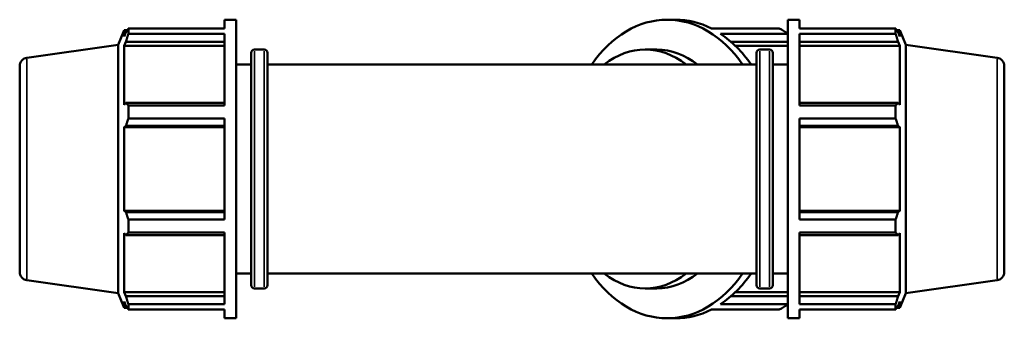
# Model space of a CAD drawing. Header units: millimetres. Extents: x 0 to 1611, y -186 to 1417.
# Tile 6 of 11: x 399 to 834, y 749 to 881. Entities that reach past the tile are written whole.
import ezdxf

# ---------------------------------------------------------------- set-up
doc = ezdxf.new("R2010")
doc.units = ezdxf.units.MM
doc.layers.add('Visible (ISO)', color=7, linetype='Continuous', lineweight=50)
doc.layers.add('Visible Narrow (ISO)', color=7, linetype='Continuous', lineweight=35)

msp = doc.modelspace()

# ---------------------------------------------------------------- linework, layer by layer
at = {"layer": 'Visible (ISO)'}
for p, q in [((489.4512, 877.3138), (489.4512, 881.2125)), ((489.4512, 881.2125), (494.7312, 881.2125)), ((494.7312, 749.2125), (494.7312, 881.2125)), ((685.0896, 881.2125), (688.8232, 881.2125)), ((738.3312, 749.2125), (738.3312, 881.2125)), ((738.3312, 881.2125), (743.6112, 881.2125)), ((743.6112, 877.3138), (743.6112, 881.2125)), ((442.5312, 870.076), (445.164, 876.5925)), ((445.164, 876.5925), (445.164, 873.7517)), ((445.164, 876.5925), (446.5659, 876.5925)), ((445.964, 875.64), (445.164, 873.7517)), ((447.0306, 877.3138), (489.4512, 877.3138)), ((447.0306, 874.9272), (447.0306, 877.3138)), ((489.4512, 874.9272), (447.0306, 874.9272)), ((489.4512, 843.3223), (489.4512, 874.9272)), ((704.6256, 877.3138), (734.6215, 877.3138)), ((738.3312, 874.9272), (708.6998, 874.9272)), ((743.6112, 877.3138), (786.0318, 877.3138)), ((743.6112, 843.3223), (743.6112, 874.9272)), ((786.0318, 874.9272), (743.6112, 874.9272)), ((786.0318, 874.9272), (786.0318, 877.3138)), ((786.4965, 876.5925), (787.8984, 876.5925)), ((787.8984, 873.7517), (787.0984, 875.64)), ((787.8984, 873.7517), (787.8984, 876.5925)), ((790.5312, 870.076), (787.8984, 876.5925)), ((402.2593, 864.4162), (442.5312, 870.076)), ((442.5312, 760.349), (442.5312, 870.076)), ((445.164, 869.6572), (445.964, 871.4135)), ((445.964, 871.4135), (489.4512, 871.4135)), ((713.292, 871.4135), (738.3312, 871.4135)), ((743.6112, 871.4135), (787.0984, 871.4135)), ((787.0984, 871.4135), (787.8984, 869.6572)), ((790.5312, 760.349), (790.5312, 870.076)), ((830.8031, 864.4162), (790.5312, 870.076)), ((489.4512, 869.6572), (445.164, 869.6572)), ((445.164, 869.6572), (445.164, 843.5546)), ((501.2562, 763.9125), (501.2562, 866.5125)), ((502.7562, 868.0125), (507.0062, 868.0125)), ((508.5062, 866.5125), (508.5062, 763.9125)), ((675.3492, 868.0125), (680.4758, 868.0125)), ((715.2028, 869.6572), (738.3312, 869.6572)), ((724.5562, 763.9125), (724.5562, 866.5125)), ((726.0562, 868.0125), (730.3062, 868.0125)), ((731.8062, 866.5125), (731.8062, 763.9125)), ((743.6112, 869.6572), (787.8984, 869.6572)), ((787.8984, 843.5546), (787.8984, 869.6572)), ((494.7312, 861.4125), (501.2562, 861.4125)), ((508.5062, 861.4125), (724.5562, 861.4125)), ((731.8062, 861.4125), (738.3312, 861.4125)), ((399.0312, 860.7027), (399.0312, 769.7223)), ((834.0312, 860.7027), (834.0312, 769.7223)), ((445.964, 844.4689), (445.164, 843.5546)), ((489.4512, 844.4689), (445.964, 844.4689)), ((787.0984, 844.4689), (743.6112, 844.4689)), ((787.8984, 843.5546), (787.0984, 844.4689)), ((447.0306, 843.3223), (489.4512, 843.3223)), ((447.0306, 837.5605), (447.0306, 843.3223)), ((743.6112, 843.3223), (786.0318, 843.3223)), ((786.0318, 837.5605), (786.0318, 843.3223)), ((489.4512, 837.5605), (447.0306, 837.5605)), ((489.4512, 792.8645), (489.4512, 837.5605)), ((743.6112, 792.8645), (743.6112, 837.5605)), ((786.0318, 837.5605), (743.6112, 837.5605)), ((445.164, 833.6698), (445.964, 834.2652)), ((489.4512, 833.6698), (445.164, 833.6698)), ((445.164, 833.6698), (445.164, 796.7552)), ((445.964, 834.2652), (489.4512, 834.2652)), ((743.6112, 834.2652), (787.0984, 834.2652)), ((743.6112, 833.6698), (787.8984, 833.6698)), ((787.0984, 834.2652), (787.8984, 833.6698)), ((787.8984, 796.7552), (787.8984, 833.6698)), ((489.4512, 796.7552), (445.164, 796.7552)), ((445.964, 796.1598), (445.164, 796.7552)), ((489.4512, 796.1598), (445.964, 796.1598)), ((743.6112, 796.7552), (787.8984, 796.7552)), ((787.0984, 796.1598), (743.6112, 796.1598)), ((787.8984, 796.7552), (787.0984, 796.1598)), ((447.0306, 792.8645), (489.4512, 792.8645)), ((447.0306, 787.1027), (447.0306, 792.8645)), ((743.6112, 792.8645), (786.0318, 792.8645)), ((786.0318, 787.1027), (786.0318, 792.8645)), ((445.164, 786.8704), (445.964, 785.9561)), ((445.164, 786.8704), (445.164, 760.7678)), ((445.964, 785.9561), (489.4512, 785.9561)), ((489.4512, 787.1027), (447.0306, 787.1027)), ((489.4512, 755.4979), (489.4512, 787.1027)), ((743.6112, 755.4979), (743.6112, 787.1027)), ((786.0318, 787.1027), (743.6112, 787.1027)), ((743.6112, 785.9561), (787.0984, 785.9561)), ((787.0984, 785.9561), (787.8984, 786.8704)), ((787.8984, 760.7678), (787.8984, 786.8704)), ((402.2593, 766.0088), (442.5312, 760.349)), ((494.7312, 769.0125), (501.2562, 769.0125)), ((508.5062, 769.0125), (724.5562, 769.0125)), ((731.8062, 769.0125), (738.3312, 769.0125)), ((830.8031, 766.0088), (790.5312, 760.349)), ((502.7562, 762.4125), (507.0062, 762.4125)), ((675.3492, 762.4125), (680.4758, 762.4125)), ((726.0562, 762.4125), (730.3062, 762.4125)), ((442.5312, 760.349), (445.164, 753.8325)), ((489.4512, 760.7678), (445.164, 760.7678)), ((445.964, 759.0115), (445.164, 760.7678)), ((489.4512, 759.0115), (445.964, 759.0115)), ((738.3312, 759.0115), (713.292, 759.0115)), ((715.2028, 760.7678), (738.3312, 760.7678)), ((743.6112, 760.7678), (787.8984, 760.7678)), ((787.0984, 759.0115), (743.6112, 759.0115)), ((787.8984, 760.7678), (787.0984, 759.0115)), ((790.5312, 760.349), (787.8984, 753.8325)), ((445.164, 756.6734), (445.964, 754.785)), ((445.164, 756.6734), (445.164, 753.8325)), ((445.164, 753.8325), (446.5659, 753.8325)), ((447.0306, 755.4979), (489.4512, 755.4979)), ((447.0306, 753.1112), (447.0306, 755.4979)), ((489.4512, 753.1112), (447.0306, 753.1112)), ((489.4512, 749.2125), (489.4512, 753.1112)), ((734.6215, 753.1112), (704.6256, 753.1112)), ((708.6998, 755.4979), (738.3312, 755.4979)), ((743.6112, 755.4979), (786.0318, 755.4979)), ((743.6112, 749.2125), (743.6112, 753.1112)), ((786.0318, 753.1112), (743.6112, 753.1112)), ((786.0318, 753.1112), (786.0318, 755.4979)), ((786.4965, 753.8325), (787.8984, 753.8325)), ((787.0984, 754.785), (787.8984, 756.6734)), ((787.8984, 753.8325), (787.8984, 756.6734)), ((489.4512, 749.2125), (494.7312, 749.2125)), ((685.0896, 749.2125), (688.8232, 749.2125)), ((738.3312, 749.2125), (743.6112, 749.2125))]:
    msp.add_line(p, q, dxfattribs=at)
for centre, radius, start, end in [((502.7562, 866.5125), 1.5, 90, 180), ((507.0062, 866.5125), 1.5, 0, 90), ((726.0562, 866.5125), 1.5, 90, 180), ((730.3062, 866.5125), 1.5, 0, 90), ((402.7812, 860.7027), 3.75, 98, 180), ((830.2812, 860.7027), 3.75, 0, 82), ((402.7812, 769.7223), 3.75, 180, 262), ((830.2812, 769.7223), 3.75, 278, 0), ((502.7562, 763.9125), 1.5, 180, 270), ((507.0062, 763.9125), 1.5, 270, 0), ((726.0562, 763.9125), 1.5, 180, 270), ((730.3062, 763.9125), 1.5, 270, 0)]:
    msp.add_arc(centre, radius, start, end, dxfattribs=at)
for centre, major_axis, start_param, end_param in [((685.0896, 815.2125), (0, 66), 5.48778648, 7.07858414), ((688.8232, 815.2125), (0, 66), 5.93775002, 6.28318531), ((688.8232, 815.2125), (0, -66), 2.34619382, 2.70162978), ((718.819, 815.2125), (0, 66), 5.85183618, 5.93775002), ((675.3492, 815.2125), (0, 52.8), 5.7778248, 6.78854582), ((680.4758, 815.2125), (0, 52.8), 5.7778248, 6.28318531), ((685.0896, 815.2125), (0, -66), 5.48778648, 7.07858414), ((675.3492, 815.2125), (0, -52.8), 5.7778248, 6.78854582), ((680.4758, 815.2125), (0, -52.8), 0, 0.50536051), ((688.8232, 815.2125), (0, -66), 0.43996288, 0.79539883), ((688.8232, 815.2125), (0, -66), 0, 0.34543529), ((718.819, 815.2125), (0, -66), 0.34543529, 0.43134912)]:
    msp.add_ellipse(centre, major_axis=major_axis, ratio=0.70710678, start_param=start_param, end_param=end_param, dxfattribs=at)
for points, weights in [([(445.964, 875.64), (446.476, 876.4598), (447.0306, 877.3138)], [1.00323669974, 1.00202611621, 1]), ([(447.0306, 874.9272), (446.476, 873.1345), (445.964, 871.4135)], [1, 1.00202611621, 1.00323669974]), ([(786.0318, 877.3138), (786.5864, 876.4598), (787.0984, 875.64)], [1, 1.00202611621, 1.00323669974]), ([(787.0984, 871.4135), (786.5864, 873.1345), (786.0318, 874.9272)], [1.00323669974, 1.00202611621, 1]), ([(445.964, 844.4689), (446.476, 843.9073), (447.0306, 843.3223)], [1.00323669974, 1.00202611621, 1]), ([(786.0318, 843.3223), (786.5864, 843.9073), (787.0984, 844.4689)], [1, 1.00202611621, 1.00323669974]), ([(447.0306, 837.5605), (446.476, 835.8792), (445.964, 834.2652)], [1, 1.00202611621, 1.00323669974]), ([(787.0984, 834.2652), (786.5864, 835.8792), (786.0318, 837.5605)], [1.00323669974, 1.00202611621, 1]), ([(445.964, 796.1598), (446.476, 794.5458), (447.0306, 792.8645)], [1.00323669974, 1.00202611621, 1]), ([(786.0318, 792.8645), (786.5864, 794.5458), (787.0984, 796.1598)], [1, 1.00202611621, 1.00323669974]), ([(447.0306, 787.1027), (446.476, 786.5177), (445.964, 785.9561)], [1, 1.00202611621, 1.00323669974]), ([(787.0984, 785.9561), (786.5864, 786.5177), (786.0318, 787.1027)], [1.00323669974, 1.00202611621, 1]), ([(445.964, 759.0115), (446.476, 757.2905), (447.0306, 755.4979)], [1.00323669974, 1.00202611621, 1]), ([(786.0318, 755.4979), (786.5864, 757.2905), (787.0984, 759.0115)], [1, 1.00202611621, 1.00323669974]), ([(447.0306, 753.1112), (446.476, 753.9652), (445.964, 754.785)], [1, 1.00202611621, 1.00323669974]), ([(787.0984, 754.785), (786.5864, 753.9652), (786.0318, 753.1112)], [1.00323669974, 1.00202611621, 1])]:
    msp.add_rational_spline(points, weights, degree=2, dxfattribs=at)
at = {"layer": 'Visible Narrow (ISO)'}
for p, q in [((502.7562, 867.3624), (502.7562, 763.0626)), ((507.0062, 763.0626), (507.0062, 867.3624)), ((726.0562, 867.3624), (726.0562, 763.0626)), ((730.3062, 763.0626), (730.3062, 867.3624)), ((402.2593, 766.6146), (402.2593, 863.8104)), ((830.8031, 766.6146), (830.8031, 863.8104))]:
    msp.add_line(p, q, dxfattribs=at)

doc.saveas('drawing.dxf')
